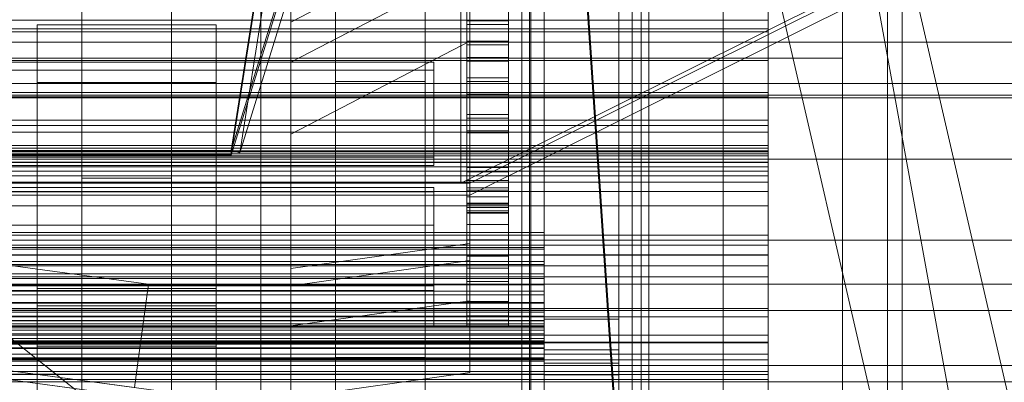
# Model space of a CAD drawing. Header units: millimetres. Extents: x -4738 to 65662, y -68080 to 6847.
# Tile 98 of 256: x 49 to 379, y -35538 to -35416. Entities that reach past the tile are written whole.
import ezdxf

# ---------------------------------------------------------------- set-up
doc = ezdxf.new("R2010")
doc.units = ezdxf.units.MM
for name, color, linetype, lineweight in [('COTAS_O', 1, 'Continuous', 0), ('COTAS_P', 1, 'Continuous', 0), ('frontal_bajante_movil', 7, 'Continuous', 0), ('frontal_briquetadora', 7, 'Continuous', 0), ('frontal_C01', 7, 'Continuous', 0), ('frontal_C02', 7, 'Continuous', 0), ('frontal_C03', 7, 'Continuous', 0), ('frontal_C04', 7, 'Continuous', 0), ('frontal_C05', 7, 'Continuous', 0), ('frontal_C09', 7, 'Continuous', 0), ('frontal_secador', 7, 'Continuous', 0)]:
    doc.layers.add(name, color=color, linetype=linetype, lineweight=lineweight)
doc.dimstyles.new('R19_100', dxfattribs={"dimtxt": 250, "dimasz": 150, "dimexe": 150, "dimexo": 80, "dimgap": 100, "dimtad": 1, "dimtih": 1, "dimtoh": 1, "dimdsep": 46, "dimcen": 0.09, "dimadec": 0, "dimazin": 0, "dimtfac": 1, "dimtdec": 4, "dimtofl": 0, "dimtmove": 0, "dimatfit": 3, "dimfxl": 1, "dimtolj": 1, "dimtzin": 0, "dimarcsym": 0})

# ---------------------------------------------------------------- blocks, each defined once
blk = doc.blocks.new('DIM_R31_46')
at = {"layer": 'COTAS_P'}
for p, q in [((-4100, -35030), (-4219.91, -35921.98)), ((140, -35600), (20.09, -36491.98)), ((-4219.91, -35921.98), (-4065.25, -35897.36)), ((20.09, -36491.98), (-4219.91, -35921.98)), ((-4219.91, -35921.98), (-4077.24, -35986.56)), ((20.09, -36491.98), (-122.58, -36427.39)), ((20.09, -36491.98), (-134.57, -36516.59))]:
    blk.add_line(p, q, dxfattribs=at)
blk.add_text('4278.14 P', height=250, rotation=172.3434, dxfattribs=at).set_placement((-2113.24, -36306.08))
blk = doc.blocks.new('DIM_R31_54')
at = {"layer": 'COTAS_O'}
for p, q in [((-1480, -35300), (-1330, -35255)), ((490, -35300), (340, -35255)), ((-1480, -36000), (-1480, -35300)), ((-1480, -35300), (490, -35300)), ((-1480, -35300), (-1330, -35345)), ((490, -35300), (340, -35345)), ((490, -36000), (490, -35300))]:
    blk.add_line(p, q, dxfattribs=at)
blk.add_text('1970 O', height=250, dxfattribs=at).set_placement((-495, -35200))
blk = doc.blocks.new('DIM_R31_56')
at = {"layer": 'COTAS_O'}
for p, q in [((-1400, -35300), (-1250, -35255)), ((1400, -35300), (1250, -35255)), ((-1400, -36000), (-1400, -35300)), ((-1400, -35300), (1400, -35300)), ((-1400, -35300), (-1250, -35345)), ((1400, -35300), (1250, -35345)), ((1400, -36000), (1400, -35300))]:
    blk.add_line(p, q, dxfattribs=at)
blk.add_text('2800 O', height=250, dxfattribs=at).set_placement((0, -35200))
blk = doc.blocks.new('DIM_R31_57')
at = {"layer": 'COTAS_P'}
for p, q in [((-305, -34680), (395, -34680)), ((395, -34680), (350, -34830)), ((395, -36000), (395, -34680)), ((395, -34680), (440, -34830)), ((395, -36000), (350, -35850)), ((395, -36000), (440, -35850)), ((-305, -36000), (395, -36000))]:
    blk.add_line(p, q, dxfattribs=at)
blk.add_text('1320 P', height=250, rotation=90, dxfattribs=at).set_placement((295, -35340))
blk = doc.blocks.new('DIM_R31_58')
at = {"layer": 'COTAS_P'}
for p, q in [((-305, -35300), (-155, -35255)), ((345, -35300), (195, -35255)), ((-305, -36000), (-305, -35300)), ((-305, -35300), (345, -35300)), ((-305, -35300), (-155, -35345)), ((345, -35300), (195, -35345)), ((345, -36000), (345, -35300))]:
    blk.add_line(p, q, dxfattribs=at)
blk.add_text('650 P', height=250, dxfattribs=at).set_placement((20, -35200))

msp = doc.modelspace()

# ---------------------------------------------------------------- linework, layer by layer
at = {"layer": 'frontal_bajante_movil'}
for p, q in [((120, -35460), (208, -34903.359)), ((120, -35461.315), (208, -34904.675)), ((210.897, -34904.091), (122.897, -35460.731)), ((220, -35775), (220, -34903.821)), ((260, -35775), (260, -34903.821)), ((120, -35460), (208, -35176.975)), ((208, -35178.586), (120, -35461.611)), ((122.897, -35460.731), (210.897, -35177.707)), ((220, -35775), (220, -35378.259)), ((260, -35775), (260, -35378.259)), ((285, -35429), (285, -35389)), ((325, -35429), (325, -35389)), ((-245, -35429), (285, -35429)), ((285, -35429), (325, -35429)), ((285, -35840), (285, -35429)), ((325, -35840), (325, -35429)), ((-80, -35460), (120, -35460)), ((120, -35460), (120, -35461.611)), ((120, -35460), (122.897, -35460.731)), ((120, -35461.315), (120, -35460)), ((-80, -35461.315), (120, -35461.315)), ((120, -35461.611), (-80, -35461.611))]:
    msp.add_line(p, q, dxfattribs=at)
at = {"layer": 'frontal_briquetadora'}
for p, q in [((-674.804, -34950), (340, -35756.525)), ((340, -35980), (340, -34950))]:
    msp.add_line(p, q, dxfattribs=at)
at = {"layer": 'frontal_C01'}
for p, q in [((250, -35948.844), (250, -33373.251)), ((250, -33378.064), (250, -35953.656)), ((155, -35666.702), (155, -35238.835)), ((185, -35238.835), (185, -35666.702)), ((250, -35565.195), (228.298, -35241.719)), ((155, -35244.227), (155, -35672.095)), ((185, -35672.095), (185, -35244.227)), ((228.298, -35247.5), (250, -35570.976)), ((70, -35666.702), (70, -35265.806)), ((100, -35265.806), (100, -35666.702)), ((70, -35271.198), (70, -35672.095)), ((100, -35672.095), (100, -35271.198)), ((130, -35565.195), (130, -35308.031)), ((130, -35313.812), (130, -35570.976)), ((155, -35743.543), (155, -35325.973)), ((185, -35325.973), (185, -35743.543)), ((155, -35331.366), (155, -35748.935)), ((185, -35748.935), (185, -35331.366)), ((70, -35743.543), (70, -35342.178)), ((100, -35342.178), (100, -35743.543)), ((70, -35347.571), (70, -35748.935)), ((100, -35748.935), (100, -35347.571)), ((200, -35379.945), (200, -35491.165)), ((140, -35416.938), (200, -35385.723)), ((200, -35385.723), (200, -35496.943)), ((140, -35430.419), (200, -35399.204)), ((200, -35399.204), (200, -35510.424)), ((200, -35399.204), (200, -35423.278)), ((140, -35499.591), (140, -35411.16)), ((140, -35416.938), (140, -35411.16)), ((140, -35505.369), (140, -35416.938)), ((140, -35430.419), (140, -35416.938)), ((55, -35506.334), (55, -35417.903)), ((55, -35417.903), (115, -35417.903)), ((55, -35423.68), (55, -35417.903)), ((115, -35417.903), (115, -35506.334)), ((115, -35417.903), (115, -35423.68)), ((-425, -35423.698), (425, -35423.698)), ((55, -35512.111), (55, -35423.68)), ((55, -35423.68), (115, -35423.68)), ((55, -35437.162), (55, -35423.68)), ((115, -35423.68), (115, -35512.111)), ((115, -35423.68), (115, -35437.162)), ((200, -35423.278), (140, -35454.493)), ((200, -35534.498), (200, -35423.278)), ((140, -35518.85), (140, -35430.419)), ((140, -35454.493), (140, -35430.419)), ((155, -35442.304), (155, -35436.912)), ((155, -35436.912), (185, -35436.912)), ((155, -35864.779), (155, -35436.912)), ((185, -35436.912), (185, -35442.304)), ((185, -35436.912), (185, -35864.779)), ((55, -35525.593), (55, -35437.162)), ((55, -35437.162), (115, -35437.162)), ((55, -35461.236), (55, -35437.162)), ((115, -35437.162), (115, -35525.593)), ((115, -35437.162), (115, -35461.236)), ((185, -35442.304), (155, -35442.304)), ((155, -35442.304), (155, -35870.172)), ((185, -35870.172), (185, -35442.304)), ((140, -35454.493), (140, -35542.924)), ((-478.594, -35462.867), (478.594, -35462.867)), ((115, -35461.236), (55, -35461.236)), ((55, -35461.236), (55, -35549.667)), ((115, -35549.667), (115, -35461.236)), ((70, -35469.275), (70, -35463.883)), ((70, -35463.883), (100, -35463.883)), ((70, -35864.779), (70, -35463.883)), ((100, -35463.883), (100, -35469.275)), ((100, -35463.883), (100, -35864.779)), ((100, -35469.275), (70, -35469.275)), ((70, -35469.275), (70, -35870.172)), ((100, -35870.172), (100, -35469.275)), ((200, -35491.165), (140, -35499.591)), ((200, -35496.943), (200, -35491.165)), ((200, -35496.943), (140, -35505.369)), ((140, -35499.591), (140, -35505.369)), ((200, -35510.424), (200, -35496.943)), ((-478.594, -35504.867), (478.594, -35504.867)), ((140, -35505.369), (140, -35518.85)), ((115, -35506.334), (55, -35506.334)), ((55, -35506.334), (55, -35512.111)), ((115, -35512.111), (115, -35506.334)), ((115, -35512.111), (55, -35512.111)), ((55, -35512.111), (55, -35525.593)), ((115, -35525.593), (115, -35512.111)), ((200, -35510.424), (140, -35518.85)), ((200, -35534.498), (200, -35510.424)), ((140, -35518.85), (140, -35542.924)), ((115, -35525.593), (55, -35525.593)), ((55, -35525.593), (55, -35549.667)), ((115, -35549.667), (115, -35525.593)), ((155, -35529.443), (155, -35524.051)), ((155, -35524.051), (185, -35524.051)), ((155, -35941.62), (155, -35524.051)), ((185, -35524.051), (185, -35529.443)), ((185, -35524.051), (185, -35941.62)), ((185, -35529.443), (155, -35529.443)), ((155, -35529.443), (155, -35947.012)), ((185, -35947.012), (185, -35529.443)), ((140, -35542.924), (200, -35534.498))]:
    msp.add_line(p, q, dxfattribs=at)
at = {"layer": 'frontal_C02'}
for p, q in [((250, -35767.183), (250, -32921.727)), ((250, -32926.497), (250, -35771.953)), ((300, -35395.596), (300, -35420.221)), ((300, -35413.037), (300, -35461.821)), ((300, -35416.236), (-300, -35416.236)), ((300, -35464.013), (300, -35415.228)), ((300, -35420.221), (300, -35415.574)), ((300, -35463.964), (300, -35416.236)), ((300, -35419.217), (300, -35416.236)), ((-300, -35419.217), (300, -35419.217)), ((300, -35420.221), (-300, -35420.221)), ((300, -35419.217), (300, -35466.944)), ((-300, -35429.771), (300, -35429.771)), ((300, -35441.964), (300, -35429.771)), ((300, -35429.771), (300, -35449.832)), ((300, -35440.571), (-300, -35440.571)), ((300, -35441.964), (-300, -35441.964)), ((300, -35459.19), (300, -35440.571)), ((300, -35440.571), (300, -35453.803)), ((300, -35460.397), (300, -35441.964)), ((300, -35449.832), (-300, -35449.832)), ((300, -35449.832), (300, -35460.397)), ((-300, -35451.595), (300, -35451.595)), ((300, -35451.595), (300, -35488.364)), ((300, -35451.595), (300, -35458.371)), ((-300, -35453.803), (300, -35453.803)), ((300, -35453.803), (300, -35470.655)), ((300, -35458.371), (-300, -35458.371)), ((-300, -35459.19), (300, -35459.19)), ((300, -35495.141), (300, -35458.371)), ((300, -35470.655), (300, -35459.19)), ((300, -35460.1), (-300, -35460.1)), ((-300, -35460.397), (300, -35460.397)), ((300, -35461.124), (-300, -35461.124)), ((300, -35461.821), (-300, -35461.821)), ((300, -35462.917), (-300, -35462.917)), ((300, -35465.454), (300, -35460.1)), ((300, -35460.1), (300, -35462.917)), ((300, -35495.006), (300, -35461.124)), ((300, -35468.478), (300, -35461.124)), ((300, -35464.013), (300, -35461.821)), ((300, -35462.917), (300, -35473.713)), ((-300, -35463.964), (300, -35463.964)), ((-300, -35464.013), (300, -35464.013)), ((300, -35465.454), (-300, -35465.454)), ((300, -35463.964), (300, -35466.944)), ((300, -35478.614), (300, -35465.454)), ((300, -35466.944), (-300, -35466.944)), ((-300, -35468.478), (300, -35468.478)), ((300, -35468.478), (300, -35502.36)), ((300, -35470.655), (-300, -35470.655)), ((300, -35473.713), (-300, -35473.713)), ((300, -35473.713), (300, -35491.753)), ((300, -35478.614), (-300, -35478.614)), ((300, -35498.683), (300, -35478.614)), ((300, -35488.364), (-300, -35488.364)), ((300, -35495.141), (300, -35488.364)), ((300, -35491.753), (-300, -35491.753)), ((300, -35491.753), (300, -35515.806)), ((-300, -35495.006), (300, -35495.006)), ((-300, -35495.141), (300, -35495.141)), ((300, -35495.006), (300, -35502.36)), ((300, -35498.683), (-300, -35498.683)), ((300, -35524.294), (300, -35498.683)), ((300, -35502.36), (-300, -35502.36)), ((-300, -35512.996), (300, -35512.996)), ((300, -35515.806), (-300, -35515.806)), ((300, -35530.172), (300, -35512.996)), ((300, -35512.996), (300, -35521.943)), ((300, -35515.806), (300, -35544.234)), ((300, -35521.943), (-300, -35521.943)), ((300, -35521.943), (300, -35536.826)), ((300, -35524.294), (-300, -35524.294)), ((-300, -35524.558), (300, -35524.558)), ((300, -35553.701), (300, -35524.294)), ((300, -35524.558), (300, -35539.461)), ((300, -35524.558), (300, -35534.104)), ((300, -35528.269), (-300, -35528.269)), ((300, -35535.177), (300, -35528.269)), ((300, -35528.269), (300, -35545.825)), ((300, -35530.172), (-300, -35530.172)), ((300, -35536.826), (300, -35530.172)), ((300, -35534.104), (-300, -35534.104)), ((-300, -35535.177), (300, -35535.177)), ((300, -35549.007), (300, -35534.104)), ((300, -35550.389), (300, -35535.177)), ((430, -35537.585), (-430, -35537.585)), ((-300, -35536.826), (300, -35536.826))]:
    msp.add_line(p, q, dxfattribs=at)
at = {"layer": 'frontal_C03'}
for p, q in [((1496, -35437.51), (-1496, -35437.51)), ((1496, -35441.408), (-1496, -35441.408)), ((-1496, -35442.306), (1496, -35442.306)), ((-1811.2, -35490.112), (1811.2, -35490.112)), ((-1494.857, -35513.644), (1494.857, -35513.644)), ((-1811.2, -35532.112), (1811.2, -35532.112))]:
    msp.add_line(p, q, dxfattribs=at)
at = {"layer": 'frontal_C04'}
for p, q in [((225, -34411.606), (225, -35487.488)), ((225, -34417.244), (225, -35493.126)), ((225, -35516.618), (225, -34440.737)), ((250, -34440.737), (250, -35516.618)), ((225, -34558.198), (225, -35634.08)), ((225, -34563.836), (225, -35639.718)), ((225, -34605.183), (225, -35681.065)), ((250, -34605.183), (250, -35681.065)), ((442, -35988), (202, -34670.697)), ((437.435, -35988), (202, -34968.218)), ((483.435, -35988), (248, -34968.218)), ((199, -35380.753), (199, -35416.461)), ((213, -35416.461), (213, -35380.753)), ((199, -35423.302), (199, -35387.593)), ((213, -35387.593), (213, -35423.302)), ((199, -35393.066), (199, -35428.774)), ((213, -35428.774), (213, -35393.066)), ((199, -35435.614), (199, -35399.906)), ((213, -35399.906), (213, -35435.614)), ((199, -35405.378), (199, -35441.087)), ((213, -35441.087), (213, -35405.378)), ((199, -35447.927), (199, -35412.219)), ((213, -35412.219), (213, -35447.927)), ((199, -35416.461), (213, -35416.461)), ((199, -35416.461), (199, -35423.302)), ((213, -35416.461), (213, -35423.302)), ((213, -35417.691), (199, -35417.691)), ((199, -35417.691), (199, -35453.399)), ((199, -35424.531), (199, -35417.691)), ((213, -35453.399), (213, -35417.691)), ((213, -35417.691), (213, -35424.531)), ((213, -35423.302), (199, -35423.302)), ((199, -35424.531), (213, -35424.531)), ((199, -35460.24), (199, -35424.531)), ((213, -35424.531), (213, -35460.24)), ((188, -35430.342), (-188, -35430.342)), ((188, -35462.292), (188, -35430.342)), ((188, -35430.342), (188, -35433.079)), ((199, -35428.774), (213, -35428.774)), ((199, -35428.774), (199, -35435.614)), ((213, -35430.004), (199, -35430.004)), ((199, -35430.004), (199, -35465.712)), ((199, -35436.844), (199, -35430.004)), ((213, -35428.774), (213, -35435.614)), ((213, -35465.712), (213, -35430.004)), ((213, -35430.004), (213, -35436.844)), ((-188, -35433.079), (188, -35433.079)), ((188, -35433.079), (188, -35465.028)), ((213, -35435.614), (199, -35435.614)), ((199, -35436.844), (213, -35436.844)), ((199, -35472.553), (199, -35436.844)), ((213, -35436.844), (213, -35472.553)), ((199, -35441.087), (213, -35441.087)), ((199, -35441.087), (199, -35447.927)), ((213, -35442.317), (199, -35442.317)), ((199, -35442.317), (199, -35478.025)), ((199, -35449.157), (199, -35442.317)), ((213, -35441.087), (213, -35447.927)), ((213, -35478.025), (213, -35442.317)), ((213, -35442.317), (213, -35449.157)), ((213, -35447.927), (199, -35447.927)), ((199, -35449.157), (213, -35449.157)), ((199, -35484.865), (199, -35449.157)), ((213, -35449.157), (213, -35484.865)), ((199, -35453.399), (213, -35453.399)), ((199, -35453.399), (199, -35460.24)), ((213, -35453.399), (213, -35460.24)), ((213, -35454.072), (199, -35454.072)), ((199, -35454.072), (199, -35489.942)), ((199, -35459.215), (199, -35454.072)), ((213, -35489.942), (213, -35454.072)), ((213, -35454.072), (213, -35459.215)), ((199, -35459.215), (213, -35459.215)), ((199, -35495.457), (199, -35459.215)), ((213, -35459.215), (213, -35495.457)), ((-188, -35462.292), (188, -35462.292)), ((188, -35462.292), (188, -35465.028)), ((213, -35460.24), (199, -35460.24)), ((213, -35462.952), (199, -35462.952)), ((199, -35462.952), (199, -35499.475)), ((199, -35467.146), (199, -35462.952)), ((213, -35499.475), (213, -35462.952)), ((213, -35462.952), (213, -35467.146)), ((188, -35465.028), (-188, -35465.028)), ((199, -35465.712), (213, -35465.712)), ((199, -35465.712), (199, -35472.553)), ((213, -35465.712), (213, -35472.553)), ((199, -35467.146), (213, -35467.146)), ((199, -35503.993), (199, -35467.146)), ((213, -35467.146), (213, -35503.993)), ((188, -35472.376), (-188, -35472.376)), ((188, -35505.439), (188, -35472.376)), ((188, -35472.376), (188, -35473.838)), ((213, -35470.111), (199, -35470.111)), ((199, -35470.111), (199, -35507.194)), ((199, -35473.326), (199, -35470.111)), ((213, -35472.553), (199, -35472.553)), ((213, -35507.194), (213, -35470.111)), ((213, -35470.111), (213, -35473.326)), ((-188, -35473.838), (188, -35473.838)), ((188, -35473.838), (188, -35507.004)), ((199, -35473.326), (213, -35473.326)), ((199, -35510.671), (199, -35473.326)), ((213, -35475.498), (199, -35475.498)), ((199, -35475.498), (199, -35513.024)), ((199, -35477.71), (199, -35475.498)), ((213, -35473.326), (213, -35510.671)), ((213, -35513.024), (213, -35475.498)), ((213, -35475.498), (213, -35477.71)), ((199, -35477.71), (213, -35477.71)), ((199, -35515.424), (199, -35477.71)), ((199, -35478.025), (213, -35478.025)), ((199, -35478.025), (199, -35484.865)), ((213, -35479.075), (199, -35479.075)), ((199, -35479.075), (199, -35516.906)), ((199, -35480.271), (199, -35479.075)), ((213, -35477.71), (213, -35515.424)), ((213, -35478.025), (213, -35484.865)), ((213, -35516.906), (213, -35479.075)), ((213, -35479.075), (213, -35480.271)), ((199, -35480.271), (213, -35480.271)), ((199, -35518.206), (199, -35480.271)), ((213, -35480.818), (199, -35480.818)), ((199, -35480.818), (199, -35518.801)), ((199, -35481), (199, -35480.818)), ((199, -35481), (213, -35481)), ((199, -35519), (199, -35481)), ((213, -35480.271), (213, -35518.206)), ((213, -35518.801), (213, -35480.818)), ((213, -35480.818), (213, -35481)), ((213, -35481), (213, -35519)), ((-188, -35485), (188, -35485)), ((188, -35485), (188, -35519)), ((213, -35484.865), (199, -35484.865)), ((225, -35487.488), (-225, -35487.488)), ((225, -35493.126), (225, -35487.488)), ((225, -35487.488), (225, -35492.58)), ((225, -35492.58), (-225, -35492.58)), ((199, -35489.942), (213, -35489.942)), ((199, -35489.942), (199, -35495.457)), ((213, -35489.942), (213, -35495.457)), ((225, -35498.272), (225, -35492.58)), ((225, -35492.58), (225, -35497.211)), ((-225, -35493.126), (225, -35493.126)), ((213, -35495.457), (199, -35495.457)), ((225, -35493.126), (225, -35498.272)), ((225, -35497.211), (-225, -35497.211)), ((-225, -35498.272), (225, -35498.272)), ((199, -35499.475), (213, -35499.475)), ((199, -35499.475), (199, -35503.993)), ((213, -35499.475), (213, -35503.993)), ((225, -35502.953), (225, -35497.211)), ((225, -35497.211), (225, -35501.386)), ((225, -35498.272), (225, -35502.953)), ((225, -35501.386), (-225, -35501.386)), ((-225, -35502.953), (225, -35502.953)), ((225, -35507.174), (225, -35501.386)), ((225, -35501.386), (225, -35505.108)), ((225, -35502.953), (225, -35507.174)), ((225, -35505.108), (-225, -35505.108)), ((-188, -35505.439), (188, -35505.439)), ((188, -35505.439), (188, -35507.004)), ((213, -35503.993), (199, -35503.993)), ((225, -35510.939), (225, -35505.108)), ((225, -35505.108), (225, -35508.381)), ((-225, -35507.174), (225, -35507.174)), ((225, -35508.381), (-225, -35508.381)), ((188, -35507.004), (-188, -35507.004)), ((199, -35507.194), (213, -35507.194)), ((199, -35507.194), (199, -35510.671)), ((213, -35507.194), (213, -35510.671)), ((225, -35507.174), (225, -35510.939)), ((225, -35514.25), (225, -35508.381)), ((225, -35508.381), (225, -35511.21)), ((-225, -35510.939), (225, -35510.939)), ((225, -35511.21), (-225, -35511.21)), ((213, -35510.671), (199, -35510.671)), ((225, -35510.939), (225, -35514.25)), ((225, -35517.113), (225, -35511.21)), ((225, -35511.21), (225, -35513.597)), ((225, -35513.597), (-225, -35513.597)), ((-225, -35514.25), (225, -35514.25)), ((225, -35515.546), (-225, -35515.546)), ((199, -35513.024), (213, -35513.024)), ((199, -35513.024), (199, -35515.424)), ((213, -35515.424), (199, -35515.424)), ((213, -35513.024), (213, -35515.424)), ((225, -35519.529), (225, -35513.597)), ((225, -35513.597), (225, -35515.546)), ((225, -35514.25), (225, -35517.113)), ((225, -35521.502), (225, -35515.546)), ((225, -35515.546), (225, -35517.058)), ((225, -35517.058), (-225, -35517.058)), ((-225, -35517.113), (225, -35517.113)), ((225, -35518.138), (-225, -35518.138)), ((225, -35518.784), (-225, -35518.784)), ((-225, -35519), (225, -35519)), ((188, -35519), (-188, -35519)), ((199, -35516.906), (213, -35516.906)), ((199, -35516.906), (199, -35518.206)), ((213, -35518.206), (199, -35518.206)), ((199, -35518.801), (213, -35518.801)), ((199, -35518.801), (199, -35519)), ((213, -35519), (199, -35519)), ((213, -35516.906), (213, -35518.206)), ((213, -35518.801), (213, -35519)), ((250, -35516.618), (225, -35516.618)), ((225, -35516.618), (225, -35681.065)), ((225, -35521.987), (225, -35516.618)), ((225, -35523.034), (225, -35517.058)), ((225, -35517.058), (225, -35518.138)), ((225, -35517.113), (225, -35519.529)), ((225, -35524.127), (225, -35518.138)), ((225, -35518.138), (225, -35518.784)), ((225, -35524.782), (225, -35518.784)), ((225, -35518.784), (225, -35519)), ((225, -35519), (225, -35525)), ((225, -35519), (225, -35520.231)), ((250, -35681.065), (250, -35516.618)), ((250, -35516.618), (250, -35521.987)), ((-225, -35519.529), (225, -35519.529)), ((225, -35520.231), (-225, -35520.231)), ((-225, -35521.502), (225, -35521.502)), ((225, -35519.529), (225, -35521.502)), ((225, -35526.139), (225, -35520.231)), ((225, -35520.231), (225, -35523.885)), ((225, -35521.502), (225, -35523.034)), ((250, -35521.987), (225, -35521.987)), ((225, -35521.987), (225, -35687.991)), ((225, -35526.877), (225, -35521.987)), ((250, -35687.991), (250, -35521.987)), ((250, -35521.987), (250, -35526.877)), ((-225, -35523.034), (225, -35523.034)), ((225, -35523.885), (-225, -35523.885)), ((-225, -35524.127), (225, -35524.127)), ((-225, -35524.782), (225, -35524.782)), ((225, -35525), (-225, -35525)), ((225, -35523.034), (225, -35524.127)), ((225, -35529.523), (225, -35523.885)), ((225, -35523.885), (225, -35529.852)), ((225, -35524.127), (225, -35524.782)), ((225, -35524.782), (225, -35525)), ((225, -35526.441), (225, -35525)), ((225, -35525), (225, -35526.139)), ((-225, -35526.139), (225, -35526.139)), ((225, -35526.441), (-225, -35526.441)), ((225, -35526.139), (225, -35529.523)), ((225, -35530.709), (225, -35526.441)), ((250, -35526.877), (225, -35526.877)), ((225, -35526.877), (225, -35694.343)), ((225, -35531.292), (225, -35526.877)), ((250, -35694.343), (250, -35526.877)), ((250, -35526.877), (250, -35531.292)), ((-225, -35529.523), (225, -35529.523)), ((225, -35529.852), (-225, -35529.852)), ((225, -35530.709), (-225, -35530.709)), ((225, -35529.523), (225, -35535.048)), ((225, -35535.048), (225, -35529.852)), ((225, -35529.852), (225, -35537.95)), ((225, -35537.64), (225, -35530.709)), ((250, -35531.292), (225, -35531.292)), ((225, -35531.292), (225, -35700.114)), ((225, -35535.234), (225, -35531.292)), ((250, -35700.114), (250, -35531.292)), ((250, -35531.292), (250, -35535.234)), ((-225, -35535.048), (225, -35535.048)), ((225, -35535.048), (225, -35542.547)), ((250, -35535.234), (225, -35535.234)), ((225, -35535.234), (225, -35705.299)), ((225, -35538.705), (225, -35535.234)), ((250, -35705.299), (250, -35535.234)), ((250, -35535.234), (250, -35538.705)), ((225, -35537.64), (-225, -35537.64)), ((225, -35546.967), (225, -35537.64))]:
    msp.add_line(p, q, dxfattribs=at)
at = {"layer": 'frontal_C05'}
for p, q in [((217.5, -35992), (217.5, -34800)), ((220.5, -34800), (220.5, -35992)), ((254.5, -34800), (254.5, -35992)), ((257.5, -35992), (257.5, -34800))]:
    msp.add_line(p, q, dxfattribs=at)
at = {"layer": 'frontal_C09'}
for p, q in [((92.26, -35504.79), (-4028.81, -34950.779)), ((147.061, -35547.473), (-4092.939, -34977.473)), ((146.662, -35550.446), (-4093.338, -34980.446)), ((87.596, -35539.478), (-4033.473, -34985.467)), ((77.286, -35541.119), (-4023.962, -34989.772)), ((92.26, -35504.79), (87.596, -35539.478))]:
    msp.add_line(p, q, dxfattribs=at)
at = {"layer": 'frontal_secador'}
for p, q in [((197, -35471), (1242, -34950)), ((200, -35471), (1245, -34950)), ((1245, -34954), (200, -35475)), ((197, -35331), (197, -35471)), ((200, -35471), (200, -35331)), ((-200, -35471), (200, -35471)), ((197, -35471), (200, -35471)), ((200, -35475), (200, -35471)), ((200, -35475), (-200, -35475))]:
    msp.add_line(p, q, dxfattribs=at)

# ---------------------------------------------------------------- dimensions: what is measured, and where the dimension line sits
at = {"layer": 'COTAS_O'}
for p1, p2, picture, middle in [((-1480, -36000), (490, -36000), 'DIM_R31_54', (-495, -35300)), ((-1400, -36000), (1400, -36000), 'DIM_R31_56', (0, -35300))]:
    dim = msp.add_aligned_dim(p1=p1, p2=p2, distance=700, text='<> O', dimstyle='R19_100', dxfattribs=at)
    dim.commit()
    dim.dimension.update_dxf_attribs({"geometry": picture, "text_midpoint": middle})
at = {"layer": 'COTAS_P'}
for p1, p2, distance, picture, middle in [((-305, -36000), (-305, -34680), -700, 'DIM_R31_57', (395, -35340)), ((-305, -36000), (345, -36000), 700, 'DIM_R31_58', (20, -35300)), ((140, -35600), (-4100, -35030), 900, 'DIM_R31_46', (-2099.912, -36206.976))]:
    dim = msp.add_aligned_dim(p1=p1, p2=p2, distance=distance, text='<> P', dimstyle='R19_100', dxfattribs=at)
    dim.commit()
    dim.dimension.update_dxf_attribs({"geometry": picture, "text_midpoint": middle})

doc.saveas('drawing.dxf')
